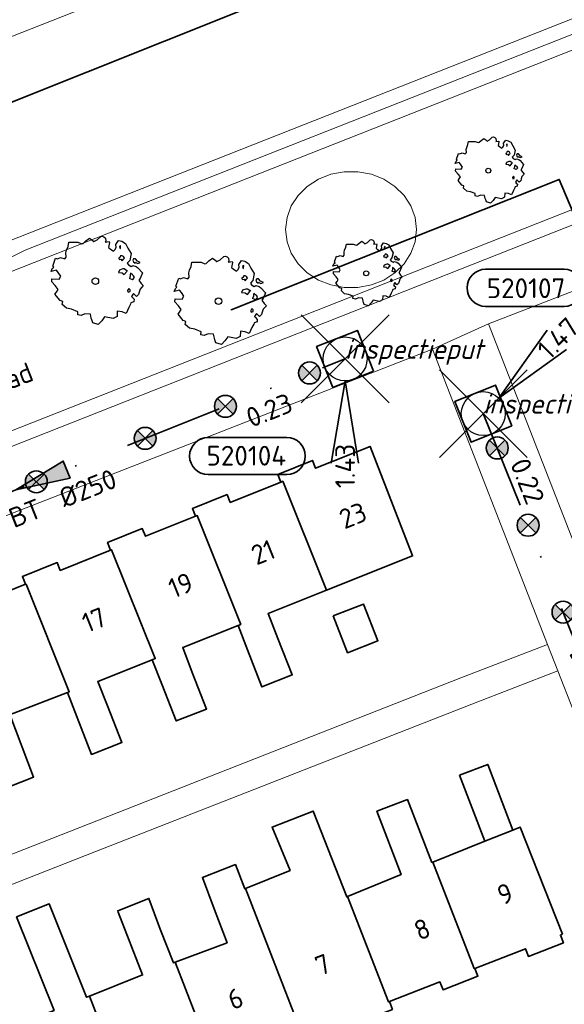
# Model space of a CAD drawing. Header units: metres. Extents: x 152391 to 157968, y 462336 to 467280.
# Tile 249 of 256: x 154960 to 154997, y 464848 to 464915. Entities that reach past the tile are written whole.
import ezdxf
from ezdxf.enums import TextEntityAlignment as Align

# ---------------------------------------------------------------- set-up
doc = ezdxf.new("R2010")
doc.units = ezdxf.units.M
doc.header["$LTSCALE"] = 0.75
doc.header["$PDMODE"] = 3
doc.header["$PDSIZE"] = 3
doc.linetypes.add('RI-VWA_BETON', pattern=[19, 9, -5, 0, -5])
doc.layers.get('0').update_dxf_attribs({"lineweight": 25})
doc.layers.get('defpoints').update_dxf_attribs({"lineweight": 25})
for name, color, linetype, lineweight in [('B-GV-GR-BOOM-S', 252, 'Continuous', 25), ('B-WE-GK-BESCHOEIING-G', 251, 'GK-BESCHOEIING', 35), ('B-WE-OG-BEBOUWING-GV', 6, 'Continuous', 35), ('B-WE-OG-BEBOUWING-T18', 1, 'Continuous', 18), ('B-WE-OG-TERREIN_CULTUURSCHEIDING-GV', 251, 'Continuous', 18), ('B-WE-OG-TOPOGRAFIE-T18', 1, 'Continuous', 18), ('B-WE-OG-WATER_SLOOT-GV', 251, 'Continuous', 18), ('B-WE-VH-VERHARDING_TEGEL-GV', 251, 'Continuous', 18), ('N-OI-RI-VWA_PUTNUMMER-S @ 0.75', 36, 'Continuous', 35), ('N-OI-RI-VWA_RIOOLPUT_INSPECTIEPUT-S', 36, 'Continuous', 35), ('N-OI-RI-VWA_STROOMRICHTING-S @ 0.75', 36, 'Continuous', 35), ('N-OI-RI-VWA_TRANSPORTLEIDING_BETON_250-G', 36, 'RI-VWA_BETON', 35), ('N-RO-KG-GRENS_WERK-G', 7, 'XX-WERKGRENS', 35)]:
    doc.layers.add(name, color=color, linetype=linetype, lineweight=lineweight)
doc.layers.add('inspectieput', color=7, linetype='Continuous', plot=False)
doc.layers.add('N-OI-RI-VRIJVERVAL_HULPSTUK-S', color=210, linetype='Continuous', lineweight=35, plot=False)
doc.styles.add('NLCS-ISO', font='isocpeur.ttf')
doc.styles.add('NLCS-ISO-M750-T18', font='NLCS-ISO.ttf', dxfattribs={"height": 1.35})
doc.styles.add('NLCS-ISO-M750-T18_CURSIEF', font='NLCS-ISO.ttf', dxfattribs={"oblique": 15, "height": 1.35})
doc.linetypes.add('GK-BESCHOEIING', pattern='A,30,-5,[1,NLCS.SHX,S=1,R=0,X=0,Y=0],-5', length=40)
doc.linetypes.add('XX-WERKGRENS', pattern='A,0,[137,NLCS.SHX,S=0.1,R=0,X=-1.1,Y=-1.35],-6', length=6)

# ---------------------------------------------------------------- blocks, each defined once
blk = doc.blocks.new('*U165')
at = {"ltscale": 0.1}
blk.add_hatch(color=256, dxfattribs=at).paths.add_polyline_path([(2.5, 0), (-2.5, -0.833), (-2.5, 0.833)])
at = {"ltscale": 0.1, "flags": 128}
blk.add_lwpolyline([(2.5, 0), (-2.5, -0.833), (-2.5, 0.833)], close=True, dxfattribs=at)
at = {"ltscale": 0.1, "style": 'NLCS-ISO'}
for tag, p in [('MAT', (-1, 0.5)), ('BOBL', (-16.552, 0))]:
    blk.add_attdef(tag, text='', height=1.8, dxfattribs=at).set_placement(p, align=Align.BOTTOM_RIGHT)
for tag, p in [('DIA', (1, 0.5)), ('BOBR', (15.606, -0.003))]:
    blk.add_attdef(tag, text='', height=1.8, dxfattribs=at).set_placement(p, align=Align.BOTTOM_LEFT)
at = {"layer": 'defpoints', "ltscale": 0.1, "style": 'NLCS-ISO', "flags": 1}
blk.add_attdef('JVA', text='', height=1.8, dxfattribs=at).set_placement((0, -1), align=Align.TOP_CENTER)
blk = doc.blocks.new('*U170')
at = {"ltscale": 0.1}
blk.add_hatch(color=256, dxfattribs=at).paths.add_polyline_path([(-2.5, 0), (2.5, -0.833), (2.5, 0.833)])
at = {"ltscale": 0.1, "flags": 128}
blk.add_lwpolyline([(-2.5, 0), (2.5, -0.833), (2.5, 0.833)], close=True, dxfattribs=at)
at = {"ltscale": 0.1, "style": 'NLCS-ISO'}
for tag, p in [('BOBL', (-20.469, -3.24)), ('MAT', (-1, -3.74))]:
    blk.add_attdef(tag, text='', height=1.8, dxfattribs=at).set_placement(p, align=Align.BOTTOM_RIGHT)
for tag, p in [('BOBR', (19.523, -3.235)), ('DIA', (1, -3.74))]:
    blk.add_attdef(tag, text='', height=1.8, dxfattribs=at).set_placement(p, align=Align.BOTTOM_LEFT)
at = {"layer": 'defpoints', "ltscale": 0.1, "style": 'NLCS-ISO', "flags": 1}
blk.add_attdef('JVA', text='', height=1.8, dxfattribs=at).set_placement((0, -1), align=Align.TOP_CENTER)
blk = doc.blocks.new('B-SRI-PUT_VWA-SO')
at = {"flags": 128}
blk.add_lwpolyline([(-2, 2), (2, 2), (2, -2), (-2, -2)], close=True, dxfattribs=at)
at = {"lineweight": -3, "flags": 128}
blk.add_lwpolyline([(2, -2), (2, 2), (-2, 2), (-2, -2)], close=True, dxfattribs=at)
at = {"lineweight": -3}
blk.add_circle((0, 0), 2, dxfattribs=at)
blk = doc.blocks.new('*U260')
for q in [(5.834, 7.601), (7.601, 5.834)]:
    blk.add_line((1.414, 1.414), q)
blk.add_lwpolyline([(7.376, 13.151), (0.218, 13.151, 1), (0.218, 9.767), (7.376, 9.767, 1)], format="xyb", close=True)
at = {"ltscale": 0.1, "style": 'NLCS-ISO'}
blk.add_attdef('PUTHGT', text='', height=1.8, rotation=45, dxfattribs=at).set_placement((5.388, 5.428), align=Align.MIDDLE_LEFT)
blk.add_attdef('PUTNR', text='', height=1.8, dxfattribs=at).set_placement((3.899, 11.427), align=Align.MIDDLE_CENTER)
blk = doc.blocks.new('*U299')
for q in [(-1.279, -9.496), (1.221, -9.504)]:
    blk.add_line((-0.006, -2), q)
blk.add_lwpolyline([(-12.484, -10.546), (-5.326, -10.546, 1), (-5.326, -7.162), (-12.484, -7.162, 1)], format="xyb", close=True)
at = {"ltscale": 0.1, "style": 'NLCS-ISO'}
blk.add_attdef('PUTHGT', text='', height=1.8, rotation=89.82231, dxfattribs=at).set_placement((-0.009, -11.968), align=Align.MIDDLE_LEFT)
blk.add_attdef('PUTNR', text='', height=1.8, dxfattribs=at).set_placement((-9.007, -7.022), align=Align.MIDDLE_CENTER)
blk = doc.blocks.new('SRI-HULP')
h = blk.add_hatch(color=256)
h.dxf.hatch_style = 1
h.paths.add_polyline_path([(-0.707, 0.707, 0.198912), (-1, 0, 0.198912), (-0.707, -0.707), (0, 0)])
h = blk.add_hatch(color=256)
h.dxf.hatch_style = 1
h.paths.add_polyline_path([(1, 0, 0.198912), (0.707, 0.707), (0, 0), (0.707, -0.707, 0.198912)])
for p, q in [((-0.707, 0.707), (0.707, -0.707)), ((-0.707, -0.707), (0.707, 0.707))]:
    blk.add_line(p, q)
blk.add_circle((0, 0), 1)
blk = doc.blocks.new('ACMAP_ANN_TEMPLATE_type knoop')
at = {"layer": 'defpoints', "style": 'NLCS-ISO-M750-T18_CURSIEF', "oblique": 15}
blk.add_attdef('type_knoop', (0, 0), '', height=1.35, dxfattribs=at)
blk = doc.blocks.new('SGR-BOOM_31_50')
at = {"linetype": 'Continuous'}
for p, q in [((-0.626, 1.933), (-0.487, 2.064)), ((-0.487, 2.064), (-0.301, 2.196)), ((-0.301, 2.196), (-0.177, 2.108)), ((-0.177, 2.108), (-0.084, 2.02)), ((-0.084, 2.02), (0.087, 2.108)), ((0.087, 2.108), (0.273, 2.283)), ((0.273, 2.283), (0.351, 2.305)), ((0.351, 2.305), (0.444, 2.261)), ((0.444, 2.261), (0.521, 2.196)), ((0.537, 2.042), (0.506, 1.999)), ((0.506, 1.999), (0.707, 2.02)), ((0.521, 2.196), (0.537, 2.042)), ((0.707, 2.02), (0.723, 1.977)), ((1.048, 1.867), (1.188, 2.086)), ((1.188, 2.086), (1.358, 2.042)), ((1.358, 2.042), (1.545, 1.933)), ((-1.51, 1.451), (-1.479, 1.582)), ((-1.495, 1.232), (-1.51, 1.451)), ((-1.479, 1.582), (-1.402, 1.78)), ((-1.402, 1.78), (-1.355, 1.999)), ((-1.355, 1.999), (-0.89, 1.999)), ((-0.89, 1.999), (-0.688, 1.911)), ((-0.688, 1.911), (-0.626, 1.933)), ((0.723, 1.977), (0.676, 1.714)), ((0.676, 1.714), (0.754, 1.648)), ((0.754, 1.648), (0.924, 1.539)), ((0.924, 1.539), (1.002, 1.604)), ((1.002, 1.604), (1.064, 1.714)), ((1.064, 1.714), (1.048, 1.867)), ((1.296, 1.823), (1.234, 1.78)), ((1.234, 1.78), (1.265, 1.67)), ((1.265, 1.67), (1.281, 1.648)), ((1.281, 1.692), (1.296, 1.823)), ((1.545, 1.933), (1.669, 1.692)), ((1.669, 1.692), (1.839, 1.407)), ((1.839, 1.407), (1.762, 1.057)), ((-2.208, 0.641), (-2.131, 0.706)), ((-2.177, 0.772), (-2.038, 1.166)), ((-2.131, 0.706), (-2.177, 0.772)), ((-2.038, 1.166), (-1.944, 1.144)), ((-1.944, 1.144), (-1.789, 1.21)), ((-1.789, 1.21), (-1.572, 1.144)), ((-1.572, 1.144), (-1.495, 1.232)), ((1.25, 1.21), (1.188, 1.166)), ((1.188, 1.166), (1.234, 1.101)), ((1.234, 1.101), (1.312, 1.122)), ((1.296, 1.298), (1.25, 1.21)), ((1.374, 1.298), (1.296, 1.298)), ((1.312, 1.122), (1.374, 1.035)), ((1.436, 1.254), (1.374, 1.298)), ((1.374, 1.035), (1.436, 1.122)), ((1.498, 1.166), (1.436, 1.254)), ((1.436, 1.122), (1.498, 1.166)), ((1.762, 1.057), (1.638, 0.925)), ((1.638, 0.925), (1.7, 0.838)), ((1.7, 0.838), (1.839, 0.75)), ((1.839, 0.75), (1.917, 0.794)), ((1.963, 1.144), (1.917, 1.079)), ((1.917, 1.079), (1.948, 0.991)), ((1.917, 0.794), (2.087, 0.75)), ((1.948, 0.991), (2.041, 0.925)), ((2.056, 1.144), (1.963, 1.144)), ((2.041, 0.969), (2.18, 0.903)), ((2.041, 0.925), (2.056, 0.969)), ((2.165, 1.013), (2.056, 1.144)), ((2.087, 0.75), (2.18, 0.684)), ((2.304, 0.947), (2.165, 1.013)), ((2.18, 0.903), (2.304, 0.947)), ((2.18, 0.684), (2.413, 0.422)), ((-2.27, 0.487), (-2.208, 0.641)), ((-1.991, 0.553), (-2.27, 0.487)), ((-2.239, -0.038), (-2.224, 0.115)), ((-2.224, 0.115), (-1.851, 0.093)), ((-1.898, 0.444), (-1.991, 0.553)), ((-1.774, 0.246), (-1.898, 0.444)), ((-1.851, 0.093), (-1.774, 0.246)), ((1.234, 0.553), (1.188, 0.444)), ((1.188, 0.444), (1.374, 0.422)), ((1.405, 0.619), (1.234, 0.553)), ((1.374, 0.422), (1.483, 0.334)), ((1.483, 0.619), (1.405, 0.619)), ((1.622, 0.531), (1.483, 0.619)), ((1.483, 0.334), (1.607, 0.487)), ((1.607, 0.487), (1.653, 0.553)), ((1.793, 0.246), (1.746, 0.137)), ((1.911, 0.065), (1.746, 0.137)), ((1.808, 0.4), (1.793, 0.312)), ((1.793, 0.312), (1.793, 0.246)), ((1.901, 0.312), (1.808, 0.4)), ((1.963, 0.268), (1.901, 0.312)), ((1.911, 0.065), (2.01, 0.181)), ((2.01, 0.181), (1.963, 0.268)), ((2.289, 0.137), (2.227, 0.049)), ((2.227, 0.049), (2.351, -0.126)), ((2.413, 0.422), (2.289, 0.137)), ((-2.053, -0.235), (-2.239, -0.038)), ((-2.069, -0.673), (-1.991, -0.564)), ((-1.913, -0.433), (-2.053, -0.235)), ((-1.991, -0.564), (-1.913, -0.433)), ((1.715, -0.389), (1.653, -0.476)), ((1.653, -0.476), (1.669, -0.564)), ((1.684, -0.564), (1.777, -0.542)), ((1.777, -0.454), (1.715, -0.389)), ((1.777, -0.542), (1.777, -0.454)), ((1.948, -0.63), (1.855, -0.783)), ((2.103, -0.783), (1.948, -0.63)), ((2.242, -0.564), (2.211, -0.695)), ((2.289, -0.411), (2.242, -0.564)), ((2.459, -0.235), (2.289, -0.411)), ((2.351, -0.126), (2.459, -0.235)), ((-1.805, -1.002), (-2.069, -0.673)), ((-1.665, -1.046), (-1.805, -1.002)), ((-1.696, -1.199), (-1.665, -1.046)), ((-1.479, -1.396), (-1.696, -1.199)), ((1.808, -1.177), (1.715, -1.352)), ((1.824, -1.112), (1.808, -1.177)), ((1.979, -1.068), (1.824, -1.112)), ((1.855, -0.783), (1.901, -0.849)), ((1.901, -0.849), (1.994, -0.936)), ((1.994, -0.936), (1.979, -1.068)), ((2.211, -0.695), (2.103, -0.783)), ((-1.216, -1.44), (-1.479, -1.396)), ((-0.89, -1.571), (-1.216, -1.44)), ((-0.906, -1.725), (-0.89, -1.571)), ((-0.735, -1.769), (-0.906, -1.725)), ((-0.533, -1.681), (-0.735, -1.769)), ((-0.254, -1.703), (-0.533, -1.681)), ((-0.208, -1.9), (-0.254, -1.703)), ((-0.177, -1.988), (-0.208, -1.9)), ((-0.13, -2.141), (-0.177, -1.988)), ((0.475, -1.834), (0.335, -2.031)), ((0.909, -1.922), (0.475, -1.834)), ((1.11, -1.812), (0.909, -1.922)), ((1.126, -1.55), (1.11, -1.812)), ((1.374, -1.571), (1.126, -1.55)), ((1.576, -1.659), (1.374, -1.571)), ((1.715, -1.352), (1.576, -1.659)), ((0.149, -2.229), (-0.13, -2.141)), ((0.335, -2.031), (0.149, -2.229))]:
    blk.add_line(p, q, dxfattribs=at)
blk.add_circle((0, 0), 0.169, dxfattribs=at)
blk = doc.blocks.new('SGR-BOOM_50_100')
at = {"linetype": 'Continuous'}
for p, q in [((-0.835, 2.577), (-0.649, 2.752)), ((-0.649, 2.752), (-0.401, 2.928)), ((-0.401, 2.928), (-0.236, 2.811)), ((-0.236, 2.811), (-0.112, 2.694)), ((-0.112, 2.694), (0.116, 2.811)), ((0.116, 2.811), (0.364, 3.044)), ((0.364, 3.044), (0.467, 3.074)), ((0.467, 3.074), (0.591, 3.015)), ((0.591, 3.015), (0.695, 2.928)), ((0.715, 2.723), (0.674, 2.665)), ((0.674, 2.665), (0.943, 2.694)), ((0.695, 2.928), (0.715, 2.723)), ((0.943, 2.694), (0.964, 2.636)), ((1.398, 2.49), (1.584, 2.782)), ((1.584, 2.782), (1.811, 2.723)), ((1.811, 2.723), (2.059, 2.577)), ((-2.014, 1.935), (-1.972, 2.11)), ((-1.972, 2.11), (-1.869, 2.373)), ((-1.869, 2.373), (-1.807, 2.665)), ((-1.807, 2.665), (-1.187, 2.665)), ((-1.187, 2.665), (-0.918, 2.548)), ((-0.918, 2.548), (-0.835, 2.577)), ((0.964, 2.636), (0.902, 2.285)), ((0.902, 2.285), (1.005, 2.198)), ((1.005, 2.198), (1.232, 2.052)), ((1.232, 2.052), (1.336, 2.139)), ((1.336, 2.139), (1.418, 2.285)), ((1.418, 2.285), (1.398, 2.49)), ((1.729, 2.431), (1.646, 2.373)), ((1.646, 2.373), (1.687, 2.227)), ((1.687, 2.227), (1.708, 2.198)), ((1.708, 2.256), (1.729, 2.431)), ((2.059, 2.577), (2.225, 2.256)), ((2.225, 2.256), (2.452, 1.876)), ((-2.903, 1.029), (-2.717, 1.555)), ((-2.717, 1.555), (-2.593, 1.526)), ((-2.593, 1.526), (-2.386, 1.613)), ((-2.386, 1.613), (-2.096, 1.526)), ((-2.096, 1.526), (-1.993, 1.643)), ((-1.993, 1.643), (-2.014, 1.935)), ((1.667, 1.613), (1.584, 1.555)), ((1.584, 1.555), (1.646, 1.467)), ((1.646, 1.467), (1.749, 1.497)), ((1.729, 1.73), (1.667, 1.613)), ((1.832, 1.73), (1.729, 1.73)), ((1.749, 1.497), (1.832, 1.38)), ((1.915, 1.672), (1.832, 1.73)), ((1.832, 1.38), (1.915, 1.497)), ((1.997, 1.555), (1.915, 1.672)), ((1.915, 1.497), (1.997, 1.555)), ((2.349, 1.409), (2.183, 1.234)), ((2.452, 1.876), (2.349, 1.409)), ((2.618, 1.526), (2.556, 1.438)), ((2.556, 1.438), (2.597, 1.321)), ((2.742, 1.526), (2.618, 1.526)), ((2.886, 1.351), (2.742, 1.526)), ((3.072, 1.263), (2.886, 1.351)), ((-3.027, 0.65), (-2.944, 0.854)), ((-2.655, 0.737), (-3.027, 0.65)), ((-2.944, 0.854), (-2.841, 0.942)), ((-2.841, 0.942), (-2.903, 1.029)), ((-2.531, 0.591), (-2.655, 0.737)), ((1.646, 0.737), (1.584, 0.591)), ((1.873, 0.825), (1.646, 0.737)), ((1.977, 0.825), (1.873, 0.825)), ((2.163, 0.708), (1.977, 0.825)), ((2.142, 0.65), (2.204, 0.737)), ((2.183, 1.234), (2.266, 1.117)), ((2.266, 1.117), (2.452, 1)), ((2.452, 1), (2.556, 1.059)), ((2.556, 1.059), (2.783, 1)), ((2.597, 1.321), (2.721, 1.234)), ((2.721, 1.292), (2.907, 1.205)), ((2.721, 1.234), (2.742, 1.292)), ((2.783, 1), (2.907, 0.913)), ((2.907, 1.205), (3.072, 1.263)), ((2.907, 0.913), (3.217, 0.562)), ((-2.985, -0.051), (-2.965, 0.153)), ((-2.965, 0.153), (-2.469, 0.124)), ((-2.365, 0.329), (-2.531, 0.591)), ((-2.469, 0.124), (-2.365, 0.329)), ((1.584, 0.591), (1.832, 0.562)), ((1.832, 0.562), (1.977, 0.445)), ((1.977, 0.445), (2.142, 0.65)), ((2.39, 0.329), (2.328, 0.183)), ((2.549, 0.087), (2.328, 0.183)), ((2.411, 0.533), (2.39, 0.416)), ((2.39, 0.416), (2.39, 0.329)), ((2.535, 0.416), (2.411, 0.533)), ((2.618, 0.358), (2.535, 0.416)), ((2.549, 0.087), (2.68, 0.241)), ((2.68, 0.241), (2.618, 0.358)), ((3.052, 0.183), (2.969, 0.066)), ((2.969, 0.066), (3.135, -0.168)), ((3.217, 0.562), (3.052, 0.183)), ((-2.737, -0.314), (-2.985, -0.051)), ((-2.551, -0.577), (-2.737, -0.314)), ((-2.655, -0.752), (-2.551, -0.577)), ((2.287, -0.518), (2.204, -0.635)), ((2.204, -0.635), (2.225, -0.752)), ((2.37, -0.606), (2.287, -0.518)), ((2.37, -0.723), (2.37, -0.606)), ((3.052, -0.548), (2.99, -0.752)), ((3.279, -0.314), (3.052, -0.548)), ((3.135, -0.168), (3.279, -0.314)), ((-2.758, -0.898), (-2.655, -0.752)), ((-2.407, -1.336), (-2.758, -0.898)), ((-2.22, -1.394), (-2.407, -1.336)), ((2.245, -0.752), (2.37, -0.723)), ((2.597, -0.84), (2.473, -1.044)), ((2.473, -1.044), (2.535, -1.132)), ((2.535, -1.132), (2.659, -1.248)), ((2.804, -1.044), (2.597, -0.84)), ((2.659, -1.248), (2.638, -1.424)), ((2.948, -0.927), (2.804, -1.044)), ((2.99, -0.752), (2.948, -0.927)), ((-2.262, -1.599), (-2.22, -1.394)), ((-1.972, -1.862), (-2.262, -1.599)), ((-1.621, -1.92), (-1.972, -1.862)), ((-1.187, -2.095), (-1.621, -1.92)), ((2.287, -1.803), (2.101, -2.212)), ((2.411, -1.57), (2.287, -1.803)), ((2.432, -1.482), (2.411, -1.57)), ((2.638, -1.424), (2.432, -1.482)), ((-1.207, -2.3), (-1.187, -2.095)), ((-0.98, -2.358), (-1.207, -2.3)), ((-0.711, -2.241), (-0.98, -2.358)), ((-0.339, -2.271), (-0.711, -2.241)), ((-0.277, -2.533), (-0.339, -2.271)), ((-0.236, -2.65), (-0.277, -2.533)), ((-0.174, -2.855), (-0.236, -2.65)), ((0.633, -2.446), (0.447, -2.709)), ((1.212, -2.563), (0.633, -2.446)), ((1.48, -2.417), (1.212, -2.563)), ((1.501, -2.066), (1.48, -2.417)), ((1.832, -2.095), (1.501, -2.066)), ((2.101, -2.212), (1.832, -2.095)), ((0.199, -2.971), (-0.174, -2.855)), ((0.447, -2.709), (0.199, -2.971))]:
    blk.add_line(p, q, dxfattribs=at)
blk.add_circle((0, 0), 0.225, dxfattribs=at)

msp = doc.modelspace()

# ---------------------------------------------------------------- linework, layer by layer
at = {"layer": 'B-WE-GK-BESCHOEIING-G'}
msp.add_lwpolyline([(154980.749, 464918.209), (154932.175, 464898.794), (154878.426, 464877.673)], dxfattribs=at)
at = {"layer": 'B-WE-OG-BEBOUWING-GV'}
for points in [[(154977.863, 464883.729), (154978, 464883.784), (154980.982, 464876.334), (154986.867, 464878.679), (154986.839, 464878.752), (154983.964, 464886.171), (154980.238, 464884.68), (154980.027, 464885.209), (154977.651, 464884.258)], [(154972.029, 464881.394), (154972.151, 464881.442), (154975.13, 464874.002), (154974.944, 464873.928), (154975.579, 464872.255), (154976.575, 464869.734), (154978.646, 464870.552), (154977.662, 464873.046), (154976.991, 464874.744), (154980.982, 464876.334), (154978, 464883.784), (154977.863, 464883.729), (154974.405, 464882.345), (154974.193, 464882.874), (154971.818, 464881.923)], [(154969.068, 464871.587), (154969.724, 464869.924), (154970.719, 464867.403), (154972.791, 464868.221), (154971.806, 464870.715), (154971.159, 464872.42), (154974.944, 464873.928), (154975.13, 464874.002), (154972.151, 464881.442), (154972.029, 464881.394), (154968.609, 464880.024), (154968.397, 464880.553), (154966.021, 464879.602), (154966.233, 464879.073), (154966.302, 464879.101), (154969.277, 464871.67)], [(154963.284, 464869.355), (154963.936, 464867.638), (154964.931, 464865.118), (154967.003, 464865.936), (154966.018, 464868.429), (154965.355, 464870.107), (154969.068, 464871.587), (154969.277, 464871.67), (154966.302, 464879.101), (154966.233, 464879.073), (154962.794, 464877.697), (154962.582, 464878.226), (154960.207, 464877.275), (154960.418, 464876.746), (154960.454, 464876.76), (154963.4, 464869.399)], [(154960.418, 464876.746), (154956.97, 464875.365), (154956.758, 464875.894), (154954.383, 464874.943), (154954.594, 464874.414), (154954.605, 464874.418), (154959.223, 464862.88), (154960.968, 464863.57), (154959.333, 464867.842), (154959.606, 464867.947), (154963.284, 464869.355), (154963.4, 464869.399), (154960.454, 464876.76)], [(154981.434, 464874.586), (154982.43, 464872.066), (154984.501, 464872.884), (154983.517, 464875.377)], [(154990.087, 464863.71), (154991.812, 464859.187), (154993.715, 464859.95), (154992.002, 464864.441)], [(154985.283, 464848.226), (154988.742, 464849.571), (154988.949, 464849.039), (154991.339, 464849.968), (154991.132, 464850.499), (154991.089, 464850.483), (154988.26, 464857.762), (154988.194, 464857.736), (154986.512, 464862.031), (154984.434, 464861.236), (154986.087, 464856.909), (154982.419, 464855.399), (154985.217, 464848.201)], [(154985.283, 464848.226), (154985.217, 464848.201), (154982.419, 464855.399), (154982.37, 464855.379), (154980.07, 464861.248), (154977.265, 464860.148), (154978.493, 464857.187), (154975.447, 464855.948), (154979.345, 464845.919), (154979.431, 464845.952), (154982.893, 464847.297), (154983.099, 464846.766), (154985.489, 464847.695)], [(154997.121, 464852.827), (154994.231, 464860.157), (154993.715, 464859.95), (154991.812, 464859.187), (154988.26, 464857.762), (154991.089, 464850.483), (154991.132, 464850.499), (154994.582, 464851.84), (154994.789, 464851.309), (154997.179, 464852.238), (154996.972, 464852.769)], [(154975.447, 464855.948), (154975.409, 464855.933), (154974.759, 464857.592), (154972.504, 464856.708), (154973.315, 464854.561), (154974.188, 464852.25), (154970.64, 464850.925), (154973.473, 464843.636), (154973.565, 464843.672), (154977.027, 464845.017), (154977.233, 464844.486), (154979.638, 464845.421), (154979.431, 464845.952), (154979.345, 464845.919)], [(154961.569, 464839.01), (154965.326, 464840.47), (154965.532, 464839.939), (154967.922, 464840.868), (154967.716, 464841.399), (154967.601, 464841.354), (154964.784, 464848.602), (154964.586, 464848.522), (154962.032, 464854.907), (154959.803, 464854.016), (154962.362, 464847.619), (154958.701, 464846.203), (154959.86, 464843.295), (154956.827, 464842.122), (154958.202, 464838.785), (154961.195, 464839.948)], [(154969.621, 464853.166), (154968.848, 464855.276), (154966.715, 464854.44), (154966.751, 464854.347), (154968.418, 464850.045), (154964.784, 464848.602), (154967.601, 464841.354), (154967.716, 464841.399), (154971.175, 464842.743), (154971.382, 464842.212), (154973.772, 464843.141), (154973.565, 464843.672), (154973.473, 464843.636), (154970.64, 464850.925), (154970.528, 464850.883)]]:
    msp.add_lwpolyline(points, close=True, dxfattribs=at)
at = {"layer": 'B-WE-OG-TERREIN_CULTUURSCHEIDING-GV'}
msp.add_lwpolyline([(155033.237, 464927.433), (155032.308, 464927.061), (155034.487, 464921.242), (155035.328, 464921.602), (155036.239, 464917.455), (154999.634, 464903.098), (154873.284, 464853.24), (154868.643, 464851.417), (154867.28, 464852.05), (154866.759, 464853.393), (154865.858, 464853.044), (154866.484, 464851.435), (154867.144, 464849.754), (154873.65, 464852.31), (154939.131, 464878.149), (155000, 464902.167), (155037.399, 464916.836), (155036.046, 464922.995), (155035.056, 464922.573)], close=True, dxfattribs=at)
at = {"layer": 'B-WE-OG-WATER_SLOOT-GV'}
for points in [[(155033.266, 464929.6), (155030.356, 464936.886), (155002.461, 464925.548), (155000.489, 464924.777), (155000.365, 464924.728), (155000.24, 464924.679), (154981.13, 464917.284), (154980.749, 464918.209), (154932.175, 464898.794), (154878.426, 464877.673), (154859.204, 464870.119), (154858.879, 464869.989), (154856.278, 464868.952), (154855.953, 464868.822), (154859.112, 464860.723), (154859.475, 464859.792), (154862.721, 464861.094), (154862.358, 464862.026), (154895.855, 464875.171), (154999.633, 464916.129)], [(154862.721, 464861.094), (154881.084, 464868.3), (154883.807, 464868.295), (154893.75, 464872.197), (154900.483, 464875.922), (154912.136, 464880.522), (154918.368, 464882.129), (154927.904, 464886.068), (154929.499, 464886.958), (154932.605, 464887.996), (154937.455, 464889.768), (154946.922, 464893.53), (154952.538, 464895.649), (154960.401, 464899.571), (155000, 464915.199), (155032.375, 464928.165), (155032.34, 464928.253), (155033.604, 464928.755), (155033.266, 464929.6), (154999.633, 464916.129), (154895.855, 464875.171), (154862.358, 464862.026)], [(154980.749, 464918.209), (154979.2, 464921.97), (154876.776, 464881.641), (154876.94, 464881.242), (154877.167, 464880.698), (154877.902, 464878.932), (154878.426, 464877.673), (154932.175, 464898.794)], [(154984.051, 464904.768), (154983.136, 464904.941), (154982.2, 464904.941), (154981.285, 464904.768), (154980.431, 464904.43), (154979.674, 464903.941), (154979.048, 464903.323), (154978.58, 464902.603), (154978.291, 464901.812), (154978.193, 464900.985), (154978.291, 464900.158), (154978.58, 464899.367), (154979.048, 464898.647), (154979.674, 464898.029), (154980.431, 464897.54), (154981.285, 464897.202), (154982.2, 464897.029), (154983.136, 464897.029), (154984.051, 464897.202), (154984.905, 464897.54), (154985.662, 464898.029), (154986.288, 464898.647), (154986.756, 464899.367), (154987.045, 464900.158), (154987.143, 464900.985), (154987.045, 464901.812), (154986.756, 464902.603), (154986.288, 464903.323), (154985.662, 464903.941), (154984.905, 464904.43)], [(154982.2, 464904.941), (154983.136, 464904.941), (154984.051, 464904.768), (154984.905, 464904.43), (154985.662, 464903.941), (154986.288, 464903.323), (154986.756, 464902.603), (154987.045, 464901.812), (154987.143, 464900.985), (154987.045, 464900.158), (154986.756, 464899.367), (154986.288, 464898.647), (154985.662, 464898.029), (154984.905, 464897.54), (154984.051, 464897.202), (154983.136, 464897.029), (154982.2, 464897.029), (154981.285, 464897.202), (154980.431, 464897.54), (154979.674, 464898.029), (154979.048, 464898.647), (154978.58, 464899.367), (154978.291, 464900.158), (154978.193, 464900.985), (154978.291, 464901.812), (154978.58, 464902.603), (154979.048, 464903.323), (154979.674, 464903.941), (154980.431, 464904.43), (154981.285, 464904.768)]]:
    msp.add_lwpolyline(points, close=True, dxfattribs=at)
for points in [[(154950.21, 464893.432), (154954.926, 464896.335), (155000.497, 464914.321), (155032.308, 464927.061), (155033.237, 464927.433), (155032.941, 464928.223), (155032.432, 464928.021), (155032.375, 464928.165), (155000, 464915.199), (154960.401, 464899.571), (154952.538, 464895.649), (154946.922, 464893.53), (154937.455, 464889.768), (154932.605, 464887.996), (154929.499, 464886.958), (154927.904, 464886.068), (154918.368, 464882.129), (154912.136, 464880.522), (154900.483, 464875.922), (154893.75, 464872.197), (154883.807, 464868.295), (154881.084, 464868.3)], [(154942.074, 464891.263), (154931.69, 464887.164), (154926.379, 464884.265), (154921.065, 464881.754), (154910.193, 464877.902), (154900.771, 464874.415), (154887.271, 464868.909), (154878.381, 464866.166), (154863.997, 464860.521), (154866.759, 464853.393), (154867.28, 464852.05), (154868.643, 464851.417), (154873.284, 464853.24), (154999.634, 464903.098), (155036.239, 464917.455), (155035.328, 464921.602), (155034.487, 464921.242), (155032.308, 464927.061), (155000.497, 464914.321), (154954.926, 464896.335), (154950.21, 464893.432)]]:
    msp.add_lwpolyline(points, dxfattribs=at)
at = {"layer": 'B-WE-VH-VERHARDING_TEGEL-GV'}
for points in [[(155037.399, 464916.836), (155000, 464902.167), (154939.131, 464878.149)], [(154946.497, 464876.531), (154988.236, 464892.804), (154992.066, 464894.537), (155000, 464897.626), (155014.538, 464903.467), (155016.235, 464904.155), (155039.059, 464913.153), (155041.297, 464914.059), (155043.037, 464914.762), (155048.45, 464916.903)]]:
    msp.add_lwpolyline(points, dxfattribs=at)
for points in [[(155009.015, 464851.193), (155000, 464874.161), (154992.066, 464894.537), (154988.236, 464892.804), (154996.083, 464872.623), (154996.787, 464870.826), (155000, 464862.631), (155004.991, 464849.73)], [(154950.583, 464854.85), (154951.276, 464853.016), (154965.157, 464858.462), (154990.914, 464868.545), (154996.787, 464870.826), (154996.083, 464872.623), (154990.159, 464870.342), (154954.542, 464856.362)]]:
    msp.add_lwpolyline(points, close=True, dxfattribs=at)
at = {"layer": 'inspectieput'}
for p in [(154982.26, 464892.15), (154991.7, 464888.41)]:
    msp.add_point(p, dxfattribs=at)
at = {"layer": 'N-OI-RI-VWA_TRANSPORTLEIDING_BETON_250-G'}
for p, q in [((154940.71, 464875.64), (154982.26, 464892.15)), ((154991.7, 464888.41), (155006.19, 464852.38))]:
    msp.add_line(p, q, dxfattribs=at)
at = {"layer": 'N-RO-KG-GRENS_WERK-G', "ltscale": 0.5, "flags": 128}
msp.add_lwpolyline([(155001.57, 464893.361), (154996.898, 464904.417), (154974.469, 464895.513), (154974.469, 464895.513)], dxfattribs=at)

# ---------------------------------------------------------------- block references
at = {"layer": 'B-GV-GR-BOOM-S', "transparency": 33554559}
for name, p in [('SGR-BOOM_31_50', (154992.047, 464905.016)), ('SGR-BOOM_50_100', (154965.188, 464897.468)), ('SGR-BOOM_31_50', (154983.7, 464898)), ('SGR-BOOM_50_100', (154973.6, 464896.1))]:
    msp.add_blockref(name, p, dxfattribs=at)
at = {"layer": 'defpoints'}
for p in [(154982.26, 464892.15), (154991.7, 464888.41)]:
    msp.add_blockref('ACMAP_ANN_TEMPLATE_type knoop', p, dxfattribs=at).add_auto_attribs({'type_knoop': 'inspectieput'})
at = {"layer": 'N-OI-RI-VRIJVERVAL_HULPSTUK-S', "xscale": 0.75, "yscale": 0.75, "zscale": 0.75}
for p in [(154979.828, 464891.188), (154974.078, 464888.906), (154968.594, 464886.719), (154992.656, 464886.062), (154961.156, 464883.75), (154994.766, 464880.781), (154997.156, 464874.844)]:
    msp.add_blockref('SRI-HULP', p, dxfattribs=at)
at = {"layer": 'N-OI-RI-VWA_PUTNUMMER-S @ 0.75', "xscale": 0.75, "yscale": 0.75, "zscale": 0.75}
msp.add_blockref('*U260', (154991.7, 464888.41), dxfattribs=at).add_auto_attribs({'PUTNR': '520107', 'PUTHGT': '1.47'})
at = {"layer": 'N-OI-RI-VWA_PUTNUMMER-S @ 0.75'}
ref = msp.add_blockref('*U299', (154982.26, 464892.15), dxfattribs=dict(at, xscale=0.75, yscale=0.75, zscale=0.75))
ref.add_attrib('PUTNR', '520104', dxfattribs={"layer": '0', "ltscale": 0.1, "height": 1.35, "style": 'NLCS-ISO'}).set_placement((154975.505, 464885.534), align=Align.MIDDLE_CENTER)
ref.add_attrib('PUTHGT', '1.43', dxfattribs={"layer": '0', "ltscale": 0.1, "height": 1.35, "rotation": 89.82231, "style": 'NLCS-ISO'}).set_placement((154982.254, 464883.309), align=Align.MIDDLE_LEFT)
at = {"layer": 'N-OI-RI-VWA_RIOOLPUT_INSPECTIEPUT-S', "xscale": 0.75, "yscale": 0.75, "zscale": 0.75}
for p, rotation in [((154982.26, 464892.15), 201.6705268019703), ((154991.7, 464888.41), 291.9082584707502)]:
    msp.add_blockref('B-SRI-PUT_VWA-SO', p, dxfattribs=dict(at, rotation=rotation))
at = {"layer": 'N-OI-RI-VWA_STROOMRICHTING-S @ 0.75', "xscale": 0.75, "yscale": 0.75, "zscale": 0.75}
for name, p, rotation, values in [('*U170', (154961.485, 464883.895), 21.67052680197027, {'MAT': 'BT', 'DIA': '%%c250', 'BOBL': '0.05', 'BOBR': '0.23'}), ('*U165', (154998.945, 464870.395), 291.9082584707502, {'MAT': 'BT', 'DIA': '%%c250', 'BOBL': '0.22', 'BOBR': '0.02'})]:
    msp.add_blockref(name, p, dxfattribs=dict(at, rotation=rotation)).add_auto_attribs(values)

# ---------------------------------------------------------------- texts
at = {"layer": 'B-WE-OG-BEBOUWING-T18', "style": 'NLCS-ISO-M750-T18'}
for s, rotation, p in [('23', 21.7, (154982.791, 464881.449)), ('21', 21.8, (154976.654, 464878.936)), ('19', 21.8, (154971.023, 464876.683)), ('17', 21.8, (154965.1, 464874.311)), ('9', 21.2, (154993.194, 464855.592)), ('8', 22.4, (154987.521, 464853.174)), ('7', 21.2, (154980.733, 464850.749)), ('6', 21.2, (154974.761, 464848.428))]:
    msp.add_text(s, height=1.35, rotation=rotation, dxfattribs=at).set_placement(p, align=Align.MIDDLE)
at = {"layer": 'B-WE-OG-TOPOGRAFIE-T18', "style": 'NLCS-ISO-M750-T18'}
msp.add_text('Avalonpad', height=1.35, rotation=21.4, dxfattribs=at).set_placement((154957.119, 464889.67), align=Align.MIDDLE)

doc.saveas('drawing.dxf')
